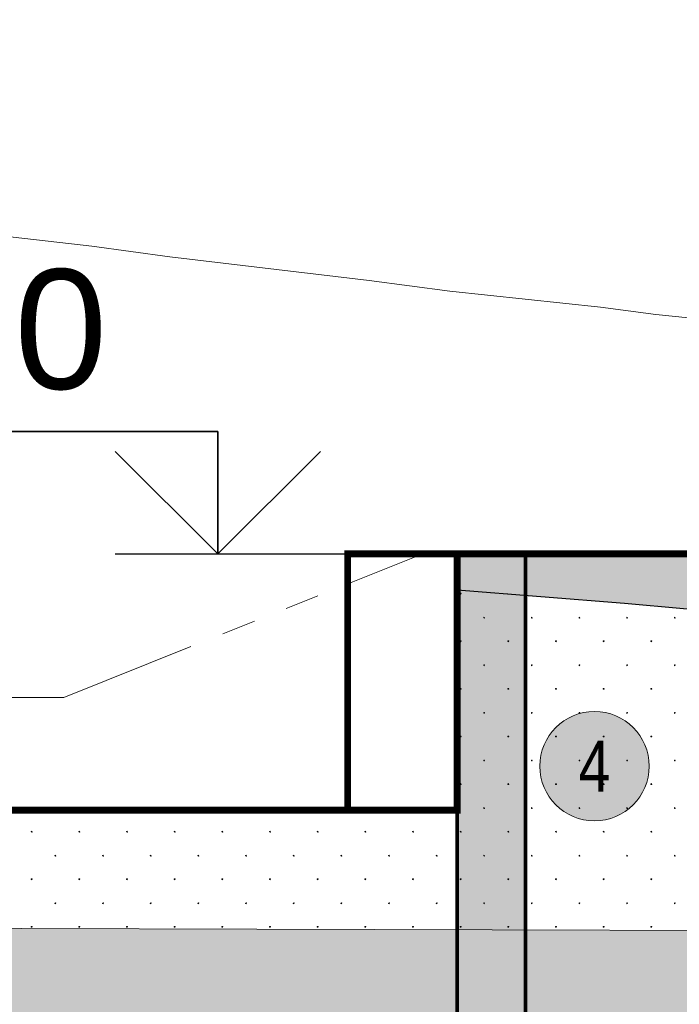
# Model space of a CAD drawing. Header units: millimetres. Extents: x 615418 to 955542, y 450519 to 646666.
# Tile 67 of 84: x 883270 to 892916, y 605265 to 619672. Entities that reach past the tile are written whole.
import ezdxf
from ezdxf.enums import TextEntityAlignment as Align

# ---------------------------------------------------------------- set-up
doc = ezdxf.new("R2010")
doc.units = ezdxf.units.MM
doc.linetypes.add('ACISOTGB', pattern=[9, 4, -1, 1, -1, 1, -1])
for name, color, linetype in [('00', 7, 'Continuous'), ('Bound', 7, 'Continuous'), ('C3D-Профиль', 7, 'Continuous'), ('Fill', 7, 'Continuous'), ('Бетон_условный', 7, 'Continuous'), ('отметки', 7, 'Continuous')]:
    doc.layers.add(name, color=color, linetype=linetype)
doc.layers.add('ИИ_ОФОРМЛЕНИЕ_015', color=7, linetype='Continuous', lineweight=15)
doc.styles.add('arial', font='arial.ttf')
doc.styles.get("Standard").update_dxf_attribs({"font": 'arial.ttf'})
doc.dimstyles.new('ISO-25', dxfattribs={"dimtxt": 2.5, "dimasz": 2.5, "dimexe": 1.25, "dimexo": 0.625, "dimtad": 1, "dimtxsty": 'Standard', "dimcen": 2.5, "dimadec": 0, "dimazin": 0, "dimtfac": 1, "dimtmove": 0, "dimatfit": 3, "dimfxl": 1, "dimarcsym": 0})

# ---------------------------------------------------------------- blocks, each defined once
blk = doc.blocks.new('_ArchTick')
at = {"color": 0, "linetype": 'ByBlock', "const_width": 0.15}
blk.add_lwpolyline([(-0.5, -0.5), (0.5, 0.5)], dxfattribs=at)
blk = doc.blocks.new('*D74')
at = {"color": 0, "lineweight": -2, "ltscale": 200, "transparency": 16777216}
for p, q in [((838627, 608418), (838627, 632948)), ((896767, 612168), (896767, 632948)), ((896767, 632323), (838627, 632323))]:
    blk.add_line(p, q, dxfattribs=at)
at = {"layer": 'Defpoints', "color": 0, "ltscale": 200, "transparency": 16777216}
for p in [(838627, 632323), (896767, 611856), (838627, 608106)]:
    blk.add_point(p, dxfattribs=at)
at = {"color": 0, "lineweight": -2, "ltscale": 200, "transparency": 16777216, "xscale": 1250, "yscale": 1250, "zscale": 1250, "rotation": 180}
blk.add_blockref('_ArchTick', (838627, 632323), dxfattribs=at)
at = {"color": 0, "lineweight": -2, "ltscale": 200, "transparency": 16777216, "xscale": 1250, "yscale": 1250, "zscale": 1250}
blk.add_blockref('_ArchTick', (896767, 632323), dxfattribs=at)
at = {"color": 0, "ltscale": 200, "transparency": 16777216, "insert": (867697, 633274), "char_height": 1250, "attachment_point": 5, "bg_fill": 3, "box_fill_scale": 1.1, "bg_fill_color": 256, "bg_fill_true_color": 13158600, "bg_fill_transparency": 0}
blk.add_mtext('5814', dxfattribs=at)
blk = doc.blocks.new('*U30')
at = {"color": 7, "lineweight": 25, "ltscale": 100}
blk.add_line((-9, 0), (0, 0), dxfattribs=at)
at = {"layer": '00', "color": 7, "lineweight": 35, "ltscale": 100}
for p, q in [((-6, 3.577), (-18.455, 3.577)), ((-6, 0), (-6, 3.577)), ((-9, 3), (-6, 0)), ((-6, 0), (-3, 3))]:
    blk.add_line(p, q, dxfattribs=at)
at = {"ltscale": 100, "style": 'arial', "flags": 8}
for tag, p in [('OTMETKA', (-9.233, 6.577)), ('OTMETKA_2', (-9.231, 0.577))]:
    blk.add_attdef(tag, text='', height=3.5, dxfattribs=at).set_placement(p, align=Align.MIDDLE_RIGHT)
blk = doc.blocks.new('круг4')
at = {"true_color": 0xffffff}
h = blk.add_hatch(color=7, dxfattribs=at)
edge = h.paths.add_edge_path()
edge.add_arc((0, 0), 0.8, 0, 360)
at = {"color": 7, "lineweight": 0}
blk.add_circle((0, 0), 0.8, dxfattribs=at)
at = {"color": 7, "lineweight": 0, "width": 0.8}
blk.add_text('4', height=0.75, dxfattribs=at).set_placement((0, 0), align=Align.MIDDLE_CENTER)

msp = doc.modelspace()

# ---------------------------------------------------------------- hatches: boundary and pattern name
at = {"layer": 'Fill'}
h = msp.add_hatch(dxfattribs=at)
h.set_pattern_fill('GR28', color=256, scale=1500, pattern_type=2)
h.set_pattern_definition([(90, (766712.94, 605367.84), (-375, 375), [16.5, -733.5]), (45, (766712.94, 605384.34), (-375, 375), [16.9706, -513.3595]), (0, (766724.94, 605396.34), (375, 375), [16.5, -733.5]), (315, (766741.44, 605396.34), (375, 375), [16.9706, -513.3595]), (90, (766753.44, 605367.84), (-375, 375), [16.5, -733.5]), (45, (766741.44, 605355.84), (-375, 375), [16.9706, -513.3595]), (0, (766724.94, 605355.84), (375, 375), [16.5, -733.5]), (315, (766712.94, 605367.84), (375, 375), [16.9706, -513.3595])])
h.paths.add_polyline_path([(954042.3, 612196.3), (952932.2, 612221), (950945.6, 612248.9), (948483, 612275.4), (945897.3, 612319.8), (945495, 612328.6), (943208, 612355.8), (938942, 612422.4), (938723.4, 612425.2), (938103.6, 612436.1), (937202.3, 612453), (936366.9, 612466.8), (935871.1, 612474.4), (935290.4, 612485.8), (934827.7, 612498.1), (930301.4, 612595.9), (929082.5, 612621.3), (928036.1, 612634.5), (924709.2, 612731.4), (924444, 612738.1), (923473.3, 612754.6), (923260.6, 612761.9), (919851.4, 612855.8), (919600.8, 612855.8), (919037.9, 612855.8), (913532.5, 613270.4), (911463.7, 613533.3), (908429.6, 613855.8), (905067.9, 614139.3), (902921.9, 614317.7), (896767, 611855.8), (889667, 611855.8), (889667, 611329.8), (892114.6, 611132.7), (894705.3, 610897.8), (897296, 610663), (899886.7, 610428.2), (902477.4, 610193.3), (905068.1, 609942.3), (907658.7, 609691.2), (910249.4, 609440.2), (912840.1, 609189.1), (915430.7, 608932.6), (918021.4, 608676.1), (920785.7, 608402.4), (930783.4, 608408.2), (935782.2, 608411.1), (940781, 608414), (945779.9, 608416.9), (950535.1, 608419.6), (954042.3, 608423.3)])
h = msp.add_hatch(color=1, dxfattribs=at)
h.dxf.hatch_style = 1
h.paths.add_polyline_path([(889667, 611855.8), (890667, 611855.8), (890667, 602855.8), (889667, 602855.8)])
at = {"layer": 'Fill', "lineweight": 13}
h = msp.add_hatch(dxfattribs=at)
h.set_pattern_fill('GR30', color=256, scale=1500, pattern_type=2)
h.set_pattern_definition([(197.866148, (766950.019, 605597.732), (-1469.25, -489.3829239), [8.8168, -15942.6809]), (197.866148, (767197.519, 605845.232), (-1469.25, -489.3829239), [8.8168, -15942.6809]), (270, (767189.1, 605842.5), (489.75, 3e-14), [8.8168, -480.5661]), (270, (766941.6, 605595), (489.75, 3e-14), [8.8168, -480.5661]), (342.133852, (766941.694, 605586.242), (13713.0000001, -4404.4463148), [8.817, -15942.6807]), (342.133852, (767189.194, 605833.742), (13713.0000001, -4404.4463148), [8.817, -15942.6807]), (53.95219, (766949.944, 605583.392), (2448.75, 3425.680467), [8.817, -6649.238]), (53.95219, (767197.444, 605830.892), (2448.75, 3425.680467), [8.817, -6649.238]), (126.04781, (767202.694, 605838.092), (-1469.25, 1957.5316954), [8.8168, -6649.2382]), (126.04781, (766955.194, 605590.592), (-1469.25, 1957.5316954), [8.8168, -6649.2382])])
h.paths.add_polyline_path([(933579.3, 602648.5), (943944.1, 603034.7), (951843.6, 603295.4), (954042.3, 603379.5), (954989.5, 603415.7), (952542.3, 604231.5), (954042.3, 605231.5), (954042.3, 605512.1), (950535.1, 605748.2), (943944.1, 606214.7), (943496.9, 606250.4), (936616.8, 606252.6), (929736.7, 606258.9), (922856.7, 606269.1), (915976.6, 606282.8), (909096.5, 606299.3), (902216.5, 606317.9), (895336.4, 606337.9), (888456.3, 606358.3), (881576.2, 606378.3), (874696.2, 606397), (867816.1, 606413.5), (860936, 606427.2), (854055.9, 606437.4), (847475.8, 606438.8), (840295.8, 606445.8), (837106.8, 606445.8), (834117.9, 606445.8), (831128.9, 606445.9), (828139.9, 606445.9), (825151, 606445.9), (822162, 606445.9), (819173, 606445.9), (817678.5, 606445.9), (817678.5, 606445.8), (816922.4, 606485.4), (816175.6, 606517.7), (815428.8, 606549.5), (814681.9, 606581.4), (813935.1, 606613.2), (813188.3, 606645.1), (812441.5, 606675.7), (811694.6, 606706.2), (810947.8, 606736.8), (810200.9, 606767.4), (809454.1, 606795.8), (808707.2, 606824.3), (807960.3, 606852.8), (807213.4, 606881.3), (806466.5, 606907), (805719.6, 606932.7), (804972.7, 606958.5), (804225.8, 606984.2), (803478.8, 607006.5), (802731.8, 607028.9), (801984.8, 607051.2), (801237.9, 607073.6), (800490.8, 607092.2), (799743.8, 607110.7), (798996.7, 607129.3), (798249.7, 607147.8), (797502.6, 607162.3), (796755.5, 607176.8), (796008.4, 607191.3), (795161.3, 607205.8), (793411.4, 607124.1), (791761.5, 606882.5), (790111.6, 606491.6), (788461.7, 605968.4), (786811.8, 605335.8), (785161.9, 604621.6), (783512.1, 603856.8), (781862.2, 603074.9), (780450.5, 602420.5), (781424.5, 602419.5), (782398.6, 602418.6), (783372.6, 602417.6), (784346.7, 602416.6), (785320.7, 602415.6), (786294.8, 602414.7), (787268.8, 602413.7), (788242.9, 602412.7), (789217, 602411.7), (790191, 602410.7), (791165.1, 602409.8), (792139.1, 602408.8), (793113.2, 602407.8), (794087.2, 602406.8), (795230.8, 602406.8), (796008.2, 602381.8), (796755, 602357.8), (797501.9, 602333.8), (798248.8, 602309.8), (798995.4, 602279), (799742.1, 602248.3), (800488.8, 602217.5), (801235.5, 602186.8), (801982, 602149.8), (802728.5, 602112.7), (803475, 602075.7), (804221.5, 602038.7), (804967.9, 601996.1), (805714.3, 601953.5), (806460.6, 601910.9), (807207, 601868.3), (807953.2, 601821.1), (808699.4, 601773.9), (809445.7, 601726.7), (810191.9, 601679.5), (810938, 601628.8), (811684.2, 601578.2), (812430.3, 601527.5), (813176.5, 601476.9), (813922.6, 601424.1), (814668.6, 601371.4), (815414.7, 601318.6), (816160.8, 601265.8), (816906.9, 601212.3), (817678, 601145.9), (819173, 601145.9), (822162, 601145.9), (825151, 601145.9), (828139.9, 601145.9), (831128.9, 601145.9), (834117.9, 601145.9), (837106.8, 601145.8), (840295.8, 601145.8), (843649.5, 601143.8), (847475.8, 601145.8), (850356.8, 601128.3), (853710.5, 601115.5), (857064.2, 601100), (860417.9, 601082.4), (863771.6, 601063.7), (867125.2, 601044.5), (870478.9, 601025.7), (873832.6, 601008.2), (877186.3, 600992.6), (880540, 600979.8), (883893.6, 600970.2), (887247.3, 600964.3), (890601, 600962.3), (892119.9, 601012.4), (902484.8, 601398.7), (912849.6, 601812.2), (923214.4, 602235)])

# ---------------------------------------------------------------- linework, layer by layer
at = {"ltscale": 100}
msp.add_lwpolyline([(889667, 602855.8, 50, 50, 0), (889667, 611855.8, 50, 50, 0), (890667, 611855.8, 50, 50, 0), (890667, 602855.8, 0, 0, 0)], format="xyseb", close=True, dxfattribs=at)
at = {"layer": 'Bound'}
msp.add_lwpolyline([(889667, 611329.8), (892114.6, 611132.7), (894705.3, 610897.8)], dxfattribs=at)
msp.add_lwpolyline([(889667, 611329.8), (892114.6, 611132.7), (894705.3, 610897.8)], dxfattribs=at)
at = {"layer": 'Bound', "color": 7, "linetype": 'Continuous', "lineweight": 0, "flags": 128}
msp.add_lwpolyline([(943496.9, 606250.4), (936616.8, 606252.6), (929736.7, 606258.9), (922856.7, 606269.1), (915976.6, 606282.8), (909096.5, 606299.3), (902216.5, 606317.9), (895336.4, 606337.9), (888456.3, 606358.3), (881576.2, 606378.3), (874696.2, 606397), (867816.1, 606413.5), (860936, 606427.2), (854055.9, 606437.4), (847475.8, 606438.8)], dxfattribs=at)
at = {"layer": 'C3D-Профиль', "linetype": 'Continuous', "lineweight": 13, "flags": 128}
msp.add_lwpolyline([(873210, 617355.8), (874515.9, 617268), (874608.1, 617263.4), (875008.3, 617257.1), (875066.6, 617254.4), (878456.2, 617091.4), (880204.9, 616855.8), (880527.2, 616792.6), (884324.6, 616355.8), (885467.6, 616203.6), (888380.1, 615855.8), (889561, 615699.8), (891763.5, 615465.6), (892574.7, 615355.8), (896675.6, 614937.8)], dxfattribs=at)
at = {"layer": 'Fill', "linetype": 'Continuous', "lineweight": 13}
for p, q in [((889719.6, 611280.2), (889711.8, 611277.7)), ((889711.9, 611277.6), (889711.9, 611269.5)), ((889712, 611269.5), (889719.7, 611267)), ((889724.4, 611273.6), (889719.6, 611280.2)), ((889719.6, 611267), (889724.4, 611273.6)), ((890408.8, 611270), (890408.8, 611269.5)), ((890408.9, 611269.5), (890416.6, 611267)), ((890416.5, 611267), (890418.2, 611269.3)), ((890064.6, 610928.6), (890056.8, 610926.1)), ((890056.9, 610926.1), (890056.9, 610917.9)), ((890057, 610917.9), (890064.7, 610915.4)), ((890069.4, 610922), (890064.6, 610928.6)), ((890064.6, 610915.4), (890069.4, 610922)), ((890761.5, 610928.6), (890753.8, 610926.1)), ((890753.8, 610926.1), (890753.8, 610917.9)), ((890753.9, 610917.9), (890761.6, 610915.4)), ((890761.5, 610915.4), (890766.3, 610922)), ((890766.4, 610922), (890761.6, 610928.6)), ((891458.5, 610928.6), (891450.7, 610926.1)), ((891450.8, 610926.1), (891450.8, 610917.9)), ((891450.8, 610917.9), (891458.6, 610915.4)), ((891463.3, 610922), (891458.5, 610928.6)), ((891458.5, 610915.4), (891463.3, 610922)), ((892155.4, 610928.6), (892147.6, 610926.1)), ((892147.7, 610926.1), (892147.7, 610917.9)), ((892147.7, 610917.9), (892155.5, 610915.4)), ((892160.2, 610922), (892155.4, 610928.6)), ((892155.4, 610915.4), (892160.2, 610922)), ((892852.3, 610928.6), (892844.6, 610926.1)), ((892844.6, 610926.1), (892844.6, 610917.9)), ((892844.7, 610917.9), (892852.4, 610915.4)), ((892852.3, 610915.4), (892857.1, 610922)), ((892857.1, 610922), (892852.4, 610928.6)), ((889719.6, 610583.6), (889711.8, 610581.1)), ((889711.9, 610581.1), (889711.9, 610572.9)), ((889712, 610572.9), (889719.7, 610570.4)), ((889724.4, 610577), (889719.6, 610583.6)), ((889719.6, 610570.4), (889724.4, 610577)), ((890416.5, 610583.6), (890408.8, 610581.1)), ((890408.8, 610581.1), (890408.8, 610572.9)), ((890408.9, 610572.9), (890416.6, 610570.4)), ((890416.5, 610570.4), (890421.3, 610577)), ((890421.4, 610577), (890416.6, 610583.6)), ((891113.5, 610583.6), (891105.7, 610581.1)), ((891105.8, 610581.1), (891105.8, 610572.9)), ((891105.8, 610572.9), (891113.6, 610570.4)), ((891118.3, 610577), (891113.5, 610583.6)), ((891113.5, 610570.4), (891118.3, 610577)), ((891810.4, 610583.6), (891802.6, 610581.1)), ((891802.7, 610581.1), (891802.7, 610572.9)), ((891802.7, 610572.9), (891810.5, 610570.4)), ((891815.2, 610577), (891810.4, 610583.6)), ((891810.4, 610570.4), (891815.2, 610577)), ((892507.3, 610583.6), (892499.6, 610581.1)), ((892499.6, 610581.1), (892499.6, 610572.9)), ((892499.7, 610572.9), (892507.4, 610570.4)), ((892507.3, 610570.4), (892512.1, 610577)), ((892512.1, 610577), (892507.4, 610583.6)), ((890064.6, 610232), (890056.8, 610229.5)), ((890056.9, 610229.5), (890056.9, 610221.3)), ((890057, 610221.3), (890064.7, 610218.8)), ((890069.4, 610225.4), (890064.6, 610232)), ((890064.6, 610218.8), (890069.4, 610225.4)), ((890761.5, 610232), (890753.8, 610229.5)), ((890753.8, 610229.5), (890753.8, 610221.3)), ((890753.9, 610221.3), (890761.6, 610218.8)), ((890761.5, 610218.8), (890766.3, 610225.4)), ((890766.4, 610225.4), (890761.6, 610232)), ((891458.5, 610232), (891450.7, 610229.5)), ((891450.8, 610229.5), (891450.8, 610221.3)), ((891450.8, 610221.3), (891458.6, 610218.8)), ((891463.3, 610225.4), (891458.5, 610232)), ((891458.5, 610218.8), (891463.3, 610225.4)), ((892155.4, 610232), (892147.6, 610229.5)), ((892147.7, 610229.5), (892147.7, 610221.3)), ((892147.7, 610221.3), (892155.5, 610218.8)), ((892160.2, 610225.4), (892155.4, 610232)), ((892155.4, 610218.8), (892160.2, 610225.4)), ((892852.3, 610232), (892844.6, 610229.5)), ((892844.6, 610229.5), (892844.6, 610221.3)), ((892844.7, 610221.3), (892852.4, 610218.8)), ((892852.3, 610218.8), (892857.1, 610225.4)), ((892857.1, 610225.4), (892852.4, 610232)), ((889719.6, 609887), (889711.8, 609884.5)), ((889711.9, 609884.5), (889711.9, 609876.3)), ((889712, 609876.3), (889719.7, 609873.8)), ((889724.4, 609880.4), (889719.6, 609887)), ((889719.6, 609873.8), (889724.4, 609880.4)), ((890416.5, 609887), (890408.8, 609884.5)), ((890408.8, 609884.5), (890408.8, 609876.3)), ((890408.9, 609876.3), (890416.6, 609873.8)), ((890416.5, 609873.8), (890421.3, 609880.4)), ((890421.4, 609880.4), (890416.6, 609887)), ((891113.5, 609887), (891105.7, 609884.5)), ((891105.8, 609884.5), (891105.8, 609876.3)), ((891105.8, 609876.3), (891113.6, 609873.8)), ((891118.3, 609880.4), (891113.5, 609887)), ((891113.5, 609873.8), (891118.3, 609880.4)), ((891810.4, 609887), (891802.6, 609884.5)), ((891802.7, 609884.5), (891802.7, 609876.3)), ((891802.7, 609876.3), (891810.5, 609873.8)), ((891815.2, 609880.4), (891810.4, 609887)), ((891810.4, 609873.8), (891815.2, 609880.4)), ((892507.3, 609887), (892499.6, 609884.5)), ((892499.6, 609884.5), (892499.6, 609876.3)), ((892499.7, 609876.3), (892507.4, 609873.8)), ((892507.3, 609873.8), (892512.1, 609880.4)), ((892512.1, 609880.4), (892507.4, 609887)), ((890064.6, 609535.4), (890056.8, 609532.9)), ((890056.9, 609532.9), (890056.9, 609524.7)), ((890057, 609524.7), (890064.7, 609522.2)), ((890069.4, 609528.8), (890064.6, 609535.4)), ((890064.6, 609522.2), (890069.4, 609528.8)), ((890761.5, 609535.4), (890753.8, 609532.9)), ((890753.8, 609532.9), (890753.8, 609524.7)), ((890753.9, 609524.7), (890761.6, 609522.2)), ((890761.5, 609522.2), (890766.3, 609528.8)), ((890766.4, 609528.8), (890761.6, 609535.4)), ((891458.5, 609535.4), (891450.7, 609532.9)), ((891450.8, 609532.9), (891450.8, 609524.7)), ((891450.8, 609524.7), (891458.6, 609522.2)), ((891463.3, 609528.8), (891458.5, 609535.4)), ((891458.5, 609522.2), (891463.3, 609528.8)), ((892155.4, 609535.4), (892147.6, 609532.9)), ((892147.7, 609532.9), (892147.7, 609524.7)), ((892147.7, 609524.7), (892155.5, 609522.2)), ((892160.2, 609528.8), (892155.4, 609535.4)), ((892155.4, 609522.2), (892160.2, 609528.8)), ((892852.3, 609535.4), (892844.6, 609532.9)), ((892844.6, 609532.9), (892844.6, 609524.7)), ((892844.7, 609524.7), (892852.4, 609522.2)), ((892852.3, 609522.2), (892857.1, 609528.8)), ((892857.1, 609528.8), (892852.4, 609535.4)), ((889719.6, 609190.4), (889711.8, 609187.9)), ((889711.9, 609187.9), (889711.9, 609179.7)), ((889712, 609179.7), (889719.7, 609177.2)), ((889724.4, 609183.8), (889719.6, 609190.4)), ((889719.6, 609177.2), (889724.4, 609183.8)), ((890416.5, 609190.4), (890408.8, 609187.9)), ((890408.8, 609187.9), (890408.8, 609179.7)), ((890408.9, 609179.7), (890416.6, 609177.2)), ((890416.5, 609177.2), (890421.3, 609183.8)), ((890421.4, 609183.8), (890416.6, 609190.4)), ((891113.5, 609190.4), (891105.7, 609187.9)), ((891105.8, 609187.9), (891105.8, 609179.7)), ((891105.8, 609179.7), (891113.6, 609177.2)), ((891118.3, 609183.8), (891113.5, 609190.4)), ((891113.5, 609177.2), (891118.3, 609183.8)), ((891810.4, 609190.4), (891802.6, 609187.9)), ((891802.7, 609187.9), (891802.7, 609179.7)), ((891802.7, 609179.7), (891810.5, 609177.2)), ((891815.2, 609183.8), (891810.4, 609190.4)), ((891810.4, 609177.2), (891815.2, 609183.8)), ((892507.3, 609190.4), (892499.6, 609187.9)), ((892499.6, 609187.9), (892499.6, 609179.7)), ((892499.7, 609179.7), (892507.4, 609177.2)), ((892507.3, 609177.2), (892512.1, 609183.8)), ((892512.1, 609183.8), (892507.4, 609190.4)), ((890064.6, 608838.8), (890056.8, 608836.3)), ((890056.9, 608836.3), (890056.9, 608828.1)), ((890057, 608828.2), (890064.7, 608825.7)), ((890069.4, 608832.2), (890064.6, 608838.8)), ((890064.6, 608825.6), (890069.4, 608832.2)), ((890761.5, 608838.8), (890753.8, 608836.3)), ((890753.8, 608836.3), (890753.8, 608828.1)), ((890753.9, 608828.2), (890761.6, 608825.7)), ((890761.5, 608825.6), (890766.3, 608832.2)), ((890766.4, 608832.2), (890761.6, 608838.8)), ((891458.5, 608838.8), (891450.7, 608836.3)), ((891450.8, 608836.3), (891450.8, 608828.1)), ((891450.8, 608828.2), (891458.6, 608825.7)), ((891463.3, 608832.2), (891458.5, 608838.8)), ((891458.5, 608825.6), (891463.3, 608832.2)), ((892155.4, 608838.8), (892147.6, 608836.3)), ((892147.7, 608836.3), (892147.7, 608828.1)), ((892147.7, 608828.2), (892155.5, 608825.7)), ((892160.2, 608832.2), (892155.4, 608838.8)), ((892155.4, 608825.6), (892160.2, 608832.2)), ((892852.3, 608838.8), (892844.6, 608836.3)), ((892844.6, 608836.3), (892844.6, 608828.1)), ((892844.7, 608828.2), (892852.4, 608825.7)), ((892852.3, 608825.6), (892857.1, 608832.2)), ((892857.1, 608832.2), (892852.4, 608838.8)), ((889719.6, 608493.8), (889711.8, 608491.3)), ((889711.9, 608491.3), (889711.9, 608483.1)), ((889712, 608483.2), (889719.7, 608480.7)), ((889724.4, 608487.2), (889719.6, 608493.8)), ((889719.6, 608480.6), (889724.4, 608487.2)), ((890416.5, 608493.8), (890408.8, 608491.3)), ((890408.8, 608491.3), (890408.8, 608483.1)), ((890408.9, 608483.2), (890416.6, 608480.7)), ((890416.5, 608480.6), (890421.3, 608487.2)), ((890421.4, 608487.2), (890416.6, 608493.8)), ((891113.5, 608493.8), (891105.7, 608491.3)), ((891105.8, 608491.3), (891105.8, 608483.1)), ((891105.8, 608483.2), (891113.6, 608480.7)), ((891118.3, 608487.2), (891113.5, 608493.8)), ((891113.5, 608480.6), (891118.3, 608487.2)), ((891810.4, 608493.8), (891802.6, 608491.3)), ((891802.7, 608491.3), (891802.7, 608483.1)), ((891802.7, 608483.2), (891810.5, 608480.7)), ((891815.2, 608487.2), (891810.4, 608493.8)), ((891810.4, 608480.6), (891815.2, 608487.2)), ((892507.3, 608493.8), (892499.6, 608491.3)), ((892499.6, 608491.3), (892499.6, 608483.1)), ((892499.7, 608483.2), (892507.4, 608480.7)), ((892507.3, 608480.6), (892512.1, 608487.2)), ((892512.1, 608487.2), (892507.4, 608493.8)), ((890064.6, 608142.2), (890056.8, 608139.7)), ((890056.9, 608139.7), (890056.9, 608131.5)), ((890069.4, 608135.6), (890064.6, 608142.2)), ((890761.5, 608142.2), (890753.8, 608139.7)), ((890753.8, 608139.7), (890753.8, 608131.5)), ((890766.4, 608135.6), (890761.6, 608142.2)), ((891458.5, 608142.2), (891450.7, 608139.7)), ((891450.8, 608139.7), (891450.8, 608131.5)), ((891463.3, 608135.6), (891458.5, 608142.2)), ((892155.4, 608142.2), (892147.6, 608139.7)), ((892147.7, 608139.7), (892147.7, 608131.5)), ((892160.2, 608135.6), (892155.4, 608142.2)), ((892852.3, 608142.2), (892844.6, 608139.7)), ((892844.6, 608139.7), (892844.6, 608131.5)), ((892857.1, 608135.6), (892852.4, 608142.2)), ((890057, 608131.6), (890064.7, 608129.1)), ((890064.6, 608129), (890069.4, 608135.6)), ((890753.9, 608131.6), (890761.6, 608129.1)), ((890761.5, 608129), (890766.3, 608135.6)), ((891450.8, 608131.6), (891458.6, 608129.1)), ((891458.5, 608129), (891463.3, 608135.6)), ((892147.7, 608131.6), (892155.5, 608129.1)), ((892155.4, 608129), (892160.2, 608135.6)), ((892844.7, 608131.6), (892852.4, 608129.1)), ((892852.3, 608129), (892857.1, 608135.6)), ((883447.2, 607797.2), (883439.5, 607794.7)), ((883439.5, 607794.7), (883439.5, 607786.5)), ((883439.6, 607786.6), (883447.3, 607784.1)), ((883447.2, 607784), (883452, 607790.6)), ((883452.1, 607790.6), (883447.3, 607797.2)), ((884144.2, 607797.2), (884136.4, 607794.7)), ((884136.5, 607794.7), (884136.5, 607786.5)), ((884136.5, 607786.6), (884144.3, 607784.1)), ((884149, 607790.6), (884144.2, 607797.2)), ((884144.2, 607784), (884149, 607790.6)), ((884841.1, 607797.2), (884833.3, 607794.7)), ((884833.4, 607794.7), (884833.4, 607786.5)), ((884833.4, 607786.6), (884841.2, 607784.1)), ((884845.9, 607790.6), (884841.1, 607797.2)), ((884841.1, 607784), (884845.9, 607790.6)), ((885538, 607797.2), (885530.3, 607794.7)), ((885530.3, 607794.7), (885530.3, 607786.5)), ((885530.4, 607786.6), (885538.1, 607784.1)), ((885538, 607784), (885542.8, 607790.6)), ((885542.9, 607790.6), (885538.1, 607797.2)), ((886235, 607797.2), (886227.2, 607794.7)), ((886227.2, 607794.7), (886227.2, 607786.5)), ((886227.3, 607786.6), (886235.1, 607784.1)), ((886239.8, 607790.6), (886235, 607797.2)), ((886235, 607784), (886239.7, 607790.6)), ((886931.9, 607797.2), (886924.1, 607794.7)), ((886924.2, 607794.7), (886924.2, 607786.5)), ((886924.2, 607786.6), (886932, 607784.1)), ((886936.7, 607790.6), (886931.9, 607797.2)), ((886931.9, 607784), (886936.7, 607790.6)), ((887628.8, 607797.2), (887621.1, 607794.7)), ((887621.1, 607794.7), (887621.1, 607786.5)), ((887621.2, 607786.6), (887628.9, 607784.1)), ((887628.8, 607784), (887633.6, 607790.6)), ((887633.6, 607790.6), (887628.9, 607797.2)), ((888325.7, 607797.2), (888318, 607794.7)), ((888318, 607794.7), (888318, 607786.5)), ((888318.1, 607786.6), (888325.8, 607784.1)), ((888325.7, 607784), (888330.5, 607790.6)), ((888330.6, 607790.6), (888325.8, 607797.2)), ((889022.7, 607797.2), (889014.9, 607794.7)), ((889015, 607794.7), (889015, 607786.5)), ((889015, 607786.6), (889022.8, 607784.1)), ((889027.5, 607790.6), (889022.7, 607797.2)), ((889022.7, 607784), (889027.5, 607790.6)), ((889719.6, 607797.2), (889711.8, 607794.7)), ((889711.9, 607794.7), (889711.9, 607786.5)), ((889712, 607786.6), (889719.7, 607784.1)), ((889724.4, 607790.6), (889719.6, 607797.2)), ((889719.6, 607784), (889724.4, 607790.6)), ((890416.5, 607797.2), (890408.8, 607794.7)), ((890408.8, 607794.7), (890408.8, 607786.5)), ((890408.9, 607786.6), (890416.6, 607784.1)), ((890416.5, 607784), (890421.3, 607790.6)), ((890421.4, 607790.6), (890416.6, 607797.2)), ((891113.5, 607797.2), (891105.7, 607794.7)), ((891105.8, 607794.7), (891105.8, 607786.5)), ((891105.8, 607786.6), (891113.6, 607784.1)), ((891118.3, 607790.6), (891113.5, 607797.2)), ((891113.5, 607784), (891118.3, 607790.6)), ((891810.4, 607797.2), (891802.6, 607794.7)), ((891802.7, 607794.7), (891802.7, 607786.5)), ((891802.7, 607786.6), (891810.5, 607784.1)), ((891815.2, 607790.6), (891810.4, 607797.2)), ((891810.4, 607784), (891815.2, 607790.6)), ((892507.3, 607797.2), (892499.6, 607794.7)), ((892499.6, 607794.7), (892499.6, 607786.5)), ((892499.7, 607786.6), (892507.4, 607784.1)), ((892507.3, 607784), (892512.1, 607790.6)), ((892512.1, 607790.6), (892507.4, 607797.2)), ((883792.2, 607445.6), (883784.5, 607443.1)), ((883784.5, 607443.1), (883784.5, 607435)), ((883784.6, 607435), (883792.3, 607432.5)), ((883792.2, 607432.4), (883797, 607439)), ((883797.1, 607439), (883792.3, 607445.6)), ((884489.2, 607445.6), (884481.4, 607443.1)), ((884481.5, 607443.1), (884481.5, 607435)), ((884481.5, 607435), (884489.3, 607432.5)), ((884494, 607439), (884489.2, 607445.6)), ((884489.2, 607432.4), (884494, 607439)), ((885186.1, 607445.6), (885178.3, 607443.1)), ((885178.4, 607443.1), (885178.4, 607435)), ((885178.4, 607435), (885186.2, 607432.5)), ((885190.9, 607439), (885186.1, 607445.6)), ((885186.1, 607432.4), (885190.9, 607439)), ((885883, 607445.6), (885875.3, 607443.1)), ((885875.3, 607443.1), (885875.3, 607435)), ((885875.4, 607435), (885883.1, 607432.5)), ((885883, 607432.4), (885887.8, 607439)), ((885887.9, 607439), (885883.1, 607445.6)), ((886580, 607445.6), (886572.2, 607443.1)), ((886572.2, 607443.1), (886572.2, 607435)), ((886572.3, 607435), (886580.1, 607432.5)), ((886584.8, 607439), (886580, 607445.6)), ((886580, 607432.4), (886584.7, 607439)), ((887276.9, 607445.6), (887269.1, 607443.1)), ((887269.2, 607443.1), (887269.2, 607435)), ((887269.2, 607435), (887277, 607432.5)), ((887281.7, 607439), (887276.9, 607445.6)), ((887276.9, 607432.4), (887281.7, 607439)), ((887973.8, 607445.6), (887966.1, 607443.1)), ((887966.1, 607443.1), (887966.1, 607435)), ((887966.2, 607435), (887973.9, 607432.5)), ((887973.8, 607432.4), (887978.6, 607439)), ((887978.6, 607439), (887973.9, 607445.6)), ((888670.7, 607445.6), (888663, 607443.1)), ((888663, 607443.1), (888663, 607435)), ((888663.1, 607435), (888670.8, 607432.5)), ((888670.7, 607432.4), (888675.5, 607439)), ((888675.6, 607439), (888670.8, 607445.6)), ((889367.7, 607445.6), (889359.9, 607443.1)), ((889360, 607443.1), (889360, 607435)), ((889360, 607435), (889367.8, 607432.5)), ((889372.5, 607439), (889367.7, 607445.6)), ((889367.7, 607432.4), (889372.5, 607439)), ((890064.6, 607445.6), (890056.8, 607443.1)), ((890056.9, 607443.1), (890056.9, 607435)), ((890057, 607435), (890064.7, 607432.5)), ((890069.4, 607439), (890064.6, 607445.6)), ((890064.6, 607432.4), (890069.4, 607439)), ((890761.5, 607445.6), (890753.8, 607443.1)), ((890753.8, 607443.1), (890753.8, 607435)), ((890753.9, 607435), (890761.6, 607432.5)), ((890761.5, 607432.4), (890766.3, 607439)), ((890766.4, 607439), (890761.6, 607445.6)), ((891458.5, 607445.6), (891450.7, 607443.1)), ((891450.8, 607443.1), (891450.8, 607435)), ((891450.8, 607435), (891458.6, 607432.5)), ((891463.3, 607439), (891458.5, 607445.6)), ((891458.5, 607432.4), (891463.3, 607439)), ((892155.4, 607445.6), (892147.6, 607443.1)), ((892147.7, 607443.1), (892147.7, 607435)), ((892147.7, 607435), (892155.5, 607432.5)), ((892160.2, 607439), (892155.4, 607445.6)), ((892155.4, 607432.4), (892160.2, 607439)), ((892852.3, 607445.6), (892844.6, 607443.1)), ((892844.6, 607443.1), (892844.6, 607435)), ((892844.7, 607435), (892852.4, 607432.5)), ((892852.3, 607432.4), (892857.1, 607439)), ((892857.1, 607439), (892852.4, 607445.6)), ((883447.2, 607100.6), (883439.5, 607098.1)), ((883439.5, 607098.1), (883439.5, 607090)), ((883439.6, 607090), (883447.3, 607087.5)), ((883447.2, 607087.4), (883452, 607094)), ((883452.1, 607094), (883447.3, 607100.6)), ((884144.2, 607100.6), (884136.4, 607098.1)), ((884136.5, 607098.1), (884136.5, 607090)), ((884136.5, 607090), (884144.3, 607087.5)), ((884149, 607094), (884144.2, 607100.6)), ((884144.2, 607087.4), (884149, 607094)), ((884841.1, 607100.6), (884833.3, 607098.1)), ((884833.4, 607098.1), (884833.4, 607090)), ((884833.4, 607090), (884841.2, 607087.5)), ((884845.9, 607094), (884841.1, 607100.6)), ((884841.1, 607087.4), (884845.9, 607094)), ((885538, 607100.6), (885530.3, 607098.1)), ((885530.3, 607098.1), (885530.3, 607090)), ((885530.4, 607090), (885538.1, 607087.5)), ((885538, 607087.4), (885542.8, 607094)), ((885542.9, 607094), (885538.1, 607100.6)), ((886235, 607100.6), (886227.2, 607098.1)), ((886227.2, 607098.1), (886227.2, 607090)), ((886227.3, 607090), (886235.1, 607087.5)), ((886239.8, 607094), (886235, 607100.6)), ((886235, 607087.4), (886239.7, 607094)), ((886931.9, 607100.6), (886924.1, 607098.1)), ((886924.2, 607098.1), (886924.2, 607090)), ((886924.2, 607090), (886932, 607087.5)), ((886936.7, 607094), (886931.9, 607100.6)), ((886931.9, 607087.4), (886936.7, 607094)), ((887628.8, 607100.6), (887621.1, 607098.1)), ((887621.1, 607098.1), (887621.1, 607090)), ((887621.2, 607090), (887628.9, 607087.5)), ((887628.8, 607087.4), (887633.6, 607094)), ((887633.6, 607094), (887628.9, 607100.6)), ((888325.7, 607100.6), (888318, 607098.1)), ((888318, 607098.1), (888318, 607090)), ((888318.1, 607090), (888325.8, 607087.5)), ((888325.7, 607087.4), (888330.5, 607094)), ((888330.6, 607094), (888325.8, 607100.6)), ((889022.7, 607100.6), (889014.9, 607098.1)), ((889015, 607098.1), (889015, 607090)), ((889015, 607090), (889022.8, 607087.5)), ((889027.5, 607094), (889022.7, 607100.6)), ((889022.7, 607087.4), (889027.5, 607094)), ((889719.6, 607100.6), (889711.8, 607098.1)), ((889711.9, 607098.1), (889711.9, 607090)), ((889712, 607090), (889719.7, 607087.5)), ((889724.4, 607094), (889719.6, 607100.6)), ((889719.6, 607087.4), (889724.4, 607094)), ((890416.5, 607100.6), (890408.8, 607098.1)), ((890408.8, 607098.1), (890408.8, 607090)), ((890408.9, 607090), (890416.6, 607087.5)), ((890416.5, 607087.4), (890421.3, 607094)), ((890421.4, 607094), (890416.6, 607100.6)), ((891113.5, 607100.6), (891105.7, 607098.1)), ((891105.8, 607098.1), (891105.8, 607090)), ((891105.8, 607090), (891113.6, 607087.5)), ((891118.3, 607094), (891113.5, 607100.6)), ((891113.5, 607087.4), (891118.3, 607094)), ((891810.4, 607100.6), (891802.6, 607098.1)), ((891802.7, 607098.1), (891802.7, 607090)), ((891802.7, 607090), (891810.5, 607087.5)), ((891815.2, 607094), (891810.4, 607100.6)), ((891810.4, 607087.4), (891815.2, 607094)), ((892507.3, 607100.6), (892499.6, 607098.1)), ((892499.6, 607098.1), (892499.6, 607090)), ((892499.7, 607090), (892507.4, 607087.5)), ((892507.3, 607087.4), (892512.1, 607094)), ((892512.1, 607094), (892507.4, 607100.6)), ((883792.2, 606749), (883784.5, 606746.5)), ((883784.5, 606746.5), (883784.5, 606738.4)), ((883784.6, 606738.4), (883792.3, 606735.9)), ((883792.2, 606735.8), (883797, 606742.4)), ((883797.1, 606742.4), (883792.3, 606749)), ((884489.2, 606749), (884481.4, 606746.5)), ((884481.5, 606746.5), (884481.5, 606738.4)), ((884481.5, 606738.4), (884489.3, 606735.9)), ((884494, 606742.4), (884489.2, 606749)), ((884489.2, 606735.8), (884494, 606742.4)), ((885186.1, 606749), (885178.3, 606746.5)), ((885178.4, 606746.5), (885178.4, 606738.4)), ((885178.4, 606738.4), (885186.2, 606735.9)), ((885190.9, 606742.4), (885186.1, 606749)), ((885186.1, 606735.8), (885190.9, 606742.4)), ((885883, 606749), (885875.3, 606746.5)), ((885875.3, 606746.5), (885875.3, 606738.4)), ((885875.4, 606738.4), (885883.1, 606735.9)), ((885883, 606735.8), (885887.8, 606742.4)), ((885887.9, 606742.4), (885883.1, 606749)), ((886580, 606749), (886572.2, 606746.5)), ((886572.2, 606746.5), (886572.2, 606738.4)), ((886572.3, 606738.4), (886580.1, 606735.9)), ((886584.8, 606742.4), (886580, 606749)), ((886580, 606735.8), (886584.7, 606742.4)), ((887276.9, 606749), (887269.1, 606746.5)), ((887269.2, 606746.5), (887269.2, 606738.4)), ((887269.2, 606738.4), (887277, 606735.9)), ((887281.7, 606742.4), (887276.9, 606749)), ((887276.9, 606735.8), (887281.7, 606742.4)), ((887973.8, 606749), (887966.1, 606746.5)), ((887966.1, 606746.5), (887966.1, 606738.4)), ((887966.2, 606738.4), (887973.9, 606735.9)), ((887973.8, 606735.8), (887978.6, 606742.4)), ((887978.6, 606742.4), (887973.9, 606749)), ((888670.7, 606749), (888663, 606746.5)), ((888663, 606746.5), (888663, 606738.4)), ((888663.1, 606738.4), (888670.8, 606735.9)), ((888670.7, 606735.8), (888675.5, 606742.4)), ((888675.6, 606742.4), (888670.8, 606749)), ((889367.7, 606749), (889359.9, 606746.5)), ((889360, 606746.5), (889360, 606738.4)), ((889360, 606738.4), (889367.8, 606735.9)), ((889372.5, 606742.4), (889367.7, 606749)), ((889367.7, 606735.8), (889372.5, 606742.4)), ((890064.6, 606749), (890056.8, 606746.5)), ((890056.9, 606746.5), (890056.9, 606738.4)), ((890057, 606738.4), (890064.7, 606735.9)), ((890069.4, 606742.4), (890064.6, 606749)), ((890064.6, 606735.8), (890069.4, 606742.4)), ((890761.5, 606749), (890753.8, 606746.5)), ((890753.8, 606746.5), (890753.8, 606738.4)), ((890753.9, 606738.4), (890761.6, 606735.9)), ((890761.5, 606735.8), (890766.3, 606742.4)), ((890766.4, 606742.4), (890761.6, 606749)), ((891458.5, 606749), (891450.7, 606746.5)), ((891450.8, 606746.5), (891450.8, 606738.4)), ((891450.8, 606738.4), (891458.6, 606735.9)), ((891463.3, 606742.4), (891458.5, 606749)), ((891458.5, 606735.8), (891463.3, 606742.4)), ((892155.4, 606749), (892147.6, 606746.5)), ((892147.7, 606746.5), (892147.7, 606738.4)), ((892147.7, 606738.4), (892155.5, 606735.9)), ((892160.2, 606742.4), (892155.4, 606749)), ((892155.4, 606735.8), (892160.2, 606742.4)), ((892852.3, 606749), (892844.6, 606746.5)), ((892844.6, 606746.5), (892844.6, 606738.4)), ((892844.7, 606738.4), (892852.4, 606735.9)), ((892852.3, 606735.8), (892857.1, 606742.4)), ((892857.1, 606742.4), (892852.4, 606749)), ((883447.2, 606404), (883439.5, 606401.5)), ((883439.5, 606401.5), (883439.5, 606393.4)), ((883439.6, 606393.4), (883447.3, 606390.9)), ((883447.2, 606390.8), (883452, 606397.4)), ((883452.1, 606397.4), (883447.3, 606404)), ((884144.2, 606404), (884136.4, 606401.5)), ((884136.5, 606401.5), (884136.5, 606393.4)), ((884136.5, 606393.4), (884144.3, 606390.9)), ((884149, 606397.4), (884144.2, 606404)), ((884144.2, 606390.8), (884149, 606397.4)), ((884841.1, 606404), (884833.3, 606401.5)), ((884833.4, 606401.5), (884833.4, 606393.4)), ((884833.4, 606393.4), (884841.2, 606390.9)), ((884845.9, 606397.4), (884841.1, 606404)), ((884841.1, 606390.8), (884845.9, 606397.4)), ((885538, 606404), (885530.3, 606401.5)), ((885530.3, 606401.5), (885530.3, 606393.4)), ((885530.4, 606393.4), (885538.1, 606390.9)), ((885538, 606390.8), (885542.8, 606397.4)), ((885542.9, 606397.4), (885538.1, 606404)), ((886235, 606404), (886227.2, 606401.5)), ((886227.2, 606401.5), (886227.2, 606393.4)), ((886227.3, 606393.4), (886235.1, 606390.9)), ((886239.8, 606397.4), (886235, 606404)), ((886235, 606390.8), (886239.7, 606397.4)), ((886931.9, 606404), (886924.1, 606401.5)), ((886924.2, 606401.5), (886924.2, 606393.4)), ((886924.2, 606393.4), (886932, 606390.9)), ((886936.7, 606397.4), (886931.9, 606404)), ((886931.9, 606390.8), (886936.7, 606397.4)), ((887628.8, 606404), (887621.1, 606401.5)), ((887621.1, 606401.5), (887621.1, 606393.4)), ((887621.2, 606393.4), (887628.9, 606390.9)), ((887628.8, 606390.8), (887633.6, 606397.4)), ((887633.6, 606397.4), (887628.9, 606404)), ((888325.7, 606404), (888318, 606401.5)), ((888318, 606401.5), (888318, 606393.4)), ((888318.1, 606393.4), (888325.8, 606390.9)), ((888325.7, 606390.8), (888330.5, 606397.4)), ((888330.6, 606397.4), (888325.8, 606404)), ((889022.7, 606404), (889014.9, 606401.5)), ((889015, 606401.5), (889015, 606393.4)), ((889015, 606393.4), (889022.8, 606390.9)), ((889027.5, 606397.4), (889022.7, 606404)), ((889022.7, 606390.8), (889027.5, 606397.4)), ((889719.6, 606404), (889711.8, 606401.5)), ((889711.9, 606401.5), (889711.9, 606393.4)), ((889712, 606393.4), (889719.7, 606390.9)), ((889724.4, 606397.4), (889719.6, 606404)), ((889719.6, 606390.8), (889724.4, 606397.4)), ((890416.5, 606404), (890408.8, 606401.5)), ((890408.8, 606401.5), (890408.8, 606393.4)), ((890408.9, 606393.4), (890416.6, 606390.9)), ((890416.5, 606390.8), (890421.3, 606397.4)), ((890421.4, 606397.4), (890416.6, 606404)), ((891113.5, 606404), (891105.7, 606401.5)), ((891105.8, 606401.5), (891105.8, 606393.4)), ((891105.8, 606393.4), (891113.6, 606390.9)), ((891118.3, 606397.4), (891113.5, 606404)), ((891113.5, 606390.8), (891118.3, 606397.4)), ((891810.4, 606404), (891802.6, 606401.5)), ((891802.7, 606401.5), (891802.7, 606393.4)), ((891802.7, 606393.4), (891810.5, 606390.9)), ((891815.2, 606397.4), (891810.4, 606404)), ((891810.4, 606390.8), (891815.2, 606397.4)), ((892507.3, 606404), (892499.6, 606401.5)), ((892499.6, 606401.5), (892499.6, 606393.4)), ((892499.7, 606393.4), (892507.4, 606390.9)), ((892507.3, 606390.8), (892512.1, 606397.4)), ((892512.1, 606397.4), (892507.4, 606404))]:
    msp.add_line(p, q, dxfattribs=at)
at = {"layer": 'ИИ_ОФОРМЛЕНИЕ_015', "color": 42, "lineweight": 25, "const_width": 100}
msp.add_lwpolyline([(748367, 605855.8), (754973.8, 605864.8), (758475, 607605.8), (771052, 607605.8), (774287, 607605.8), (839227, 607605.8), (840227, 608105.8), (889667, 608105.8), (889667, 611855.8), (896767, 611855.8), (905517, 615355.8), (908517, 615355.8), (917517, 618955.8), (925517, 618955.8), (934517, 615355.8), (937517, 615355.8), (941510.5, 613359)], dxfattribs=at)

# ---------------------------------------------------------------- block references
at = {"layer": 'Fill', "xscale": 1000, "yscale": 1000, "zscale": 1000}
msp.add_blockref('круг4', (891675.4, 608749.2), dxfattribs=at)

# ---------------------------------------------------------------- next in the draw order: dimensions: what is measured, and where the dimension line sits
at = {"ltscale": 200}
dim = msp.add_linear_dim(base=(838627, 632322.9), p1=(896767, 611855.8), p2=(838627, 608105.8), dimstyle='ISO-25', override={"dimscale": 500, "dimdec": 0, "dimlfac": 0.1, "dimzin": 0, "dimblk1": 'ArchTick', "dimblk2": 'ArchTick', "dimsah": 1, "dimtmove": 1, "dimtfill": 1}, dxfattribs=at)
dim.commit()
dim.dimension.update_dxf_attribs({"geometry": '*D74', "text_midpoint": (867697, 633273.6)})

# ---------------------------------------------------------------- next in the draw order: linework, layer by layer
at = {"layer": 'Бетон_условный', "color": 0, "linetype": 'ACISOTGB', "lineweight": 20, "ltscale": 500}
msp.add_lwpolyline([(682879.1, 611055.8), (682879.1, 611655.8), (750686.2, 611655.8), (750686.2, 622305.8), (765897, 622305.8), (765897, 631105.8), (769597, 631105.8), (769597, 621305.8), (779417, 621305.8), (779417, 609755.8), (804417, 609755.8), (804417, 612255.8), (805167, 612255.8), (810667, 609755.8), (883917, 609755.8), (889167, 611855.8), (889667, 611855.8)], dxfattribs=at)
at = {"layer": 'ИИ_ОФОРМЛЕНИЕ_015', "color": 42, "lineweight": 25, "const_width": 100}
msp.add_lwpolyline([(748367, 605855.8), (754973.8, 605855.8), (758475, 607605.8), (760083, 607605.8), (771192, 607605.8), (774287, 607605.8), (837627, 607605.8), (838627, 608105.8), (888067, 608105.8), (888067, 611855.8), (895167, 611855.8), (903917, 615355.8), (906917, 615355.8), (915917, 618955.8), (923917, 618955.8), (932917, 615355.8), (935917, 615355.8), (941924.5, 612352)], dxfattribs=at)

# ---------------------------------------------------------------- next in the draw order: block references
at = {"layer": 'отметки'}
ref = msp.add_blockref('*U30', (889167, 611855.8), dxfattribs=dict(at, xscale=500, yscale=500, zscale=500))
ref.add_attrib('OTMETKA', '6,50', dxfattribs={"layer": '0', "ltscale": 100, "height": 1750, "style": 'arial'}).set_placement((884550.7, 615144.2), align=Align.MIDDLE_RIGHT)

doc.saveas('drawing.dxf')
